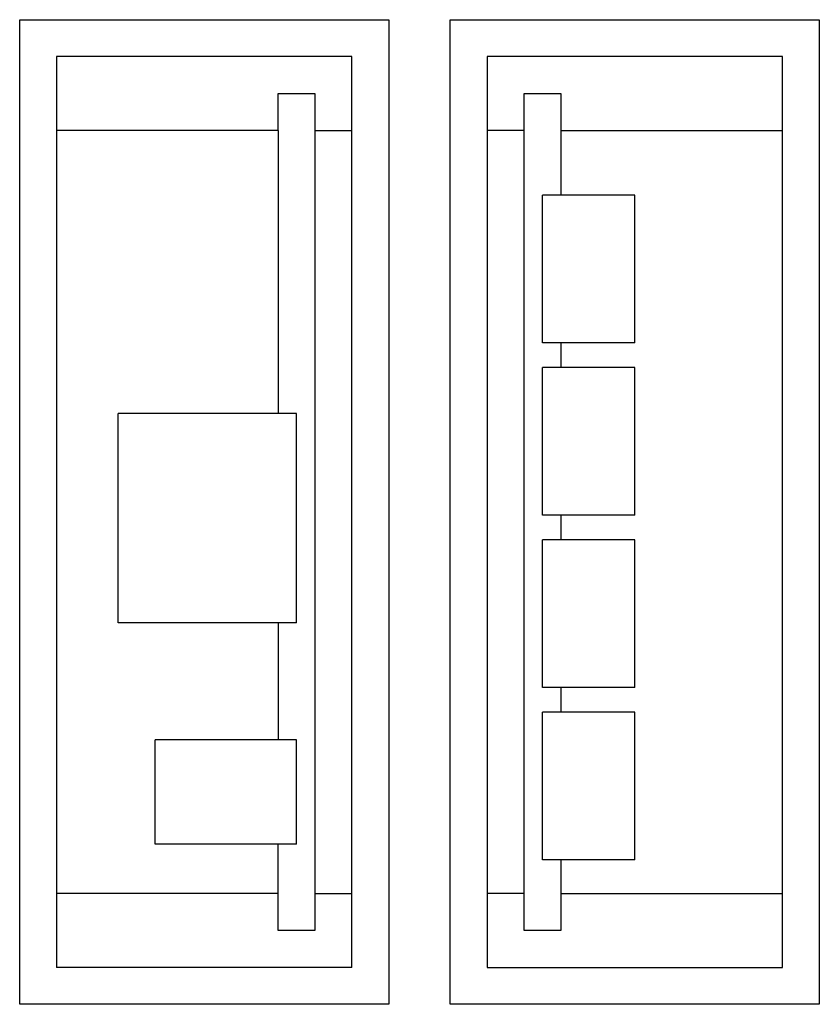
# Model space of a CAD drawing. Extents: x 0 to 65, y 0 to 80.
import ezdxf

# ---------------------------------------------------------------- set-up
doc = ezdxf.new("R2010")
doc.units = 0
doc.layers.add('20', color=7, linetype='CONTINUOUS')

msp = doc.modelspace()

# ---------------------------------------------------------------- linework, layer by layer
at = {"layer": '20'}
for p, q in [((0, 0), (0, 80)), ((0, 80), (30, 80)), ((30, 80), (30, 0)), ((35, 0), (35, 80)), ((35, 80), (65, 80)), ((65, 80), (65, 0)), ((27, 77), (3, 77)), ((3, 77), (3, 71)), ((27, 71), (27, 77)), ((38, 77), (38, 71)), ((62, 77), (38, 77)), ((62, 71), (62, 77)), ((21, 71), (21, 74)), ((21, 74), (24, 74)), ((24, 74), (24, 71)), ((41, 74), (44, 74)), ((41, 71), (41, 74)), ((44, 74), (44, 71)), ((3, 71), (3, 9)), ((21, 71), (3, 71)), ((21, 71), (21, 48)), ((24, 71), (24, 9)), ((24, 71), (27, 71)), ((27, 9), (27, 71)), ((38, 71), (38, 9)), ((41, 71), (38, 71)), ((41, 9), (41, 71)), ((44, 71), (62, 71)), ((44, 71), (44, 65.75)), ((62, 9), (62, 71)), ((42.5, 53.75), (42.5, 65.75)), ((44, 65.75), (42.5, 65.75)), ((50, 65.75), (44, 65.75)), ((50, 53.75), (50, 65.75)), ((44, 53.75), (42.5, 53.75)), ((50, 53.75), (44, 53.75)), ((44, 53.75), (44, 51.75)), ((42.5, 39.75), (42.5, 51.75)), ((44, 51.75), (42.5, 51.75)), ((50, 51.75), (44, 51.75)), ((50, 39.75), (50, 51.75)), ((21, 48), (8, 48)), ((8, 31), (8, 48)), ((22.5, 48), (21, 48)), ((22.5, 31), (22.5, 48)), ((44, 39.75), (42.5, 39.75)), ((50, 39.75), (44, 39.75)), ((44, 39.75), (44, 37.75)), ((42.5, 25.75), (42.5, 37.75)), ((44, 37.75), (42.5, 37.75)), ((50, 37.75), (44, 37.75)), ((50, 25.75), (50, 37.75)), ((21, 31), (8, 31)), ((22.5, 31), (21, 31)), ((21, 31), (21, 21.5)), ((44, 25.75), (42.5, 25.75)), ((50, 25.75), (44, 25.75)), ((44, 25.75), (44, 23.75)), ((42.5, 11.75), (42.5, 23.75)), ((44, 23.75), (42.5, 23.75)), ((50, 23.75), (44, 23.75)), ((50, 11.75), (50, 23.75)), ((21, 21.5), (11, 21.5)), ((11, 13), (11, 21.5)), ((22.5, 21.5), (21, 21.5)), ((22.5, 13), (22.5, 21.5)), ((21, 13), (11, 13)), ((22.5, 13), (21, 13)), ((21, 9), (21, 13)), ((44, 11.75), (42.5, 11.75)), ((50, 11.75), (44, 11.75)), ((44, 11.75), (44, 9)), ((3, 9), (3, 3)), ((21, 9), (3, 9)), ((21, 6), (21, 9)), ((24, 9), (24, 6)), ((24, 9), (27, 9)), ((27, 3), (27, 9)), ((38, 9), (38, 3)), ((41, 9), (38, 9)), ((41, 6), (41, 9)), ((44, 9), (44, 6)), ((44, 9), (62, 9)), ((62, 3), (62, 9)), ((24, 6), (21, 6)), ((44, 6), (41, 6)), ((27, 3), (3, 3)), ((38, 3), (62, 3)), ((30, 0), (0, 0)), ((65, 0), (35, 0))]:
    msp.add_line(p, q, dxfattribs=at)

doc.saveas('drawing.dxf')
